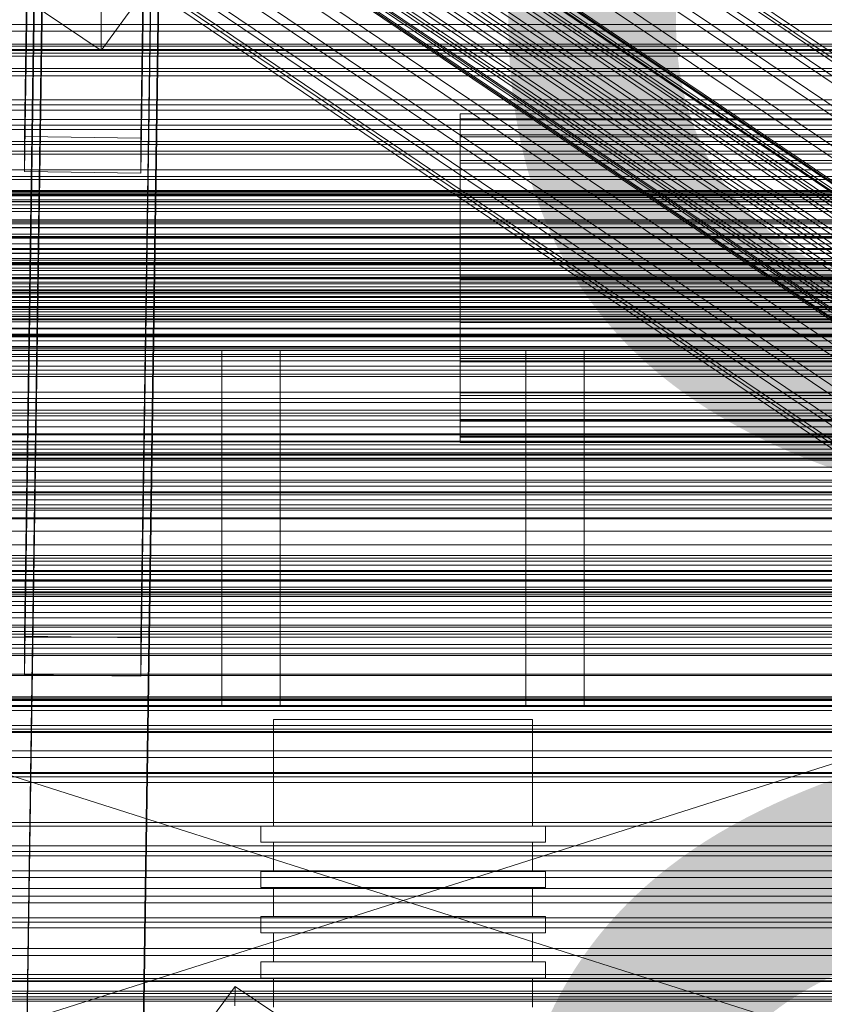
# Model space of a CAD drawing. Header units: millimetres. Extents: x -2233 to 61924, y -68080 to 6847.
# Tile 200 of 256: x -379 to -255, y -33801 to -33649. Entities that reach past the tile are written whole.
import ezdxf

# ---------------------------------------------------------------- set-up
doc = ezdxf.new("R2010")
doc.units = ezdxf.units.MM
for name, color, linetype, lineweight in [('COTAS_O', 1, 'Continuous', 0), ('frontal_briquetadora', 7, 'Continuous', 0), ('frontal_C01', 7, 'Continuous', 0), ('frontal_C02', 7, 'Continuous', 0), ('frontal_C03', 7, 'Continuous', 0), ('frontal_mezcladora', 7, 'Continuous', 0), ('frontal_secador', 7, 'Continuous', 0)]:
    doc.layers.add(name, color=color, linetype=linetype, lineweight=lineweight)
doc.dimstyles.new('R19_100', dxfattribs={"dimtxt": 250, "dimasz": 150, "dimexe": 150, "dimexo": 80, "dimgap": 100, "dimtad": 1, "dimtih": 1, "dimtoh": 1, "dimdsep": 46, "dimcen": 0.09, "dimadec": 0, "dimazin": 0, "dimtfac": 1, "dimtdec": 4, "dimtofl": 0, "dimtmove": 0, "dimatfit": 3, "dimfxl": 1, "dimtolj": 1, "dimtzin": 0, "dimarcsym": 0})

# ---------------------------------------------------------------- blocks, each defined once
blk = doc.blocks.new('DIM_R28_52')
at = {"layer": 'COTAS_O'}
for p, q in [((-1725, -33700), (-1575, -33655)), ((1725, -33700), (1575, -33655)), ((-1725, -34400), (-1725, -33700)), ((-1725, -33700), (1725, -33700)), ((-1725, -33700), (-1575, -33745)), ((1725, -33700), (1575, -33745)), ((1725, -34400), (1725, -33700))]:
    blk.add_line(p, q, dxfattribs=at)
blk.add_text('3450 O', height=250, dxfattribs=at).set_placement((0, -33600))
blk = doc.blocks.new('DIM_R28_55')
at = {"layer": 'COTAS_O'}
for p, q in [((-650, -33700), (50, -33700)), ((50, -33700), (5, -33850)), ((50, -34900), (50, -33700)), ((50, -33700), (95, -33850)), ((50, -34900), (5, -34750)), ((50, -34900), (95, -34750)), ((-650, -34900), (50, -34900))]:
    blk.add_line(p, q, dxfattribs=at)
blk.add_text('1200 O', height=250, rotation=90, dxfattribs=at).set_placement((-50, -34300))

msp = doc.modelspace()

# ---------------------------------------------------------------- linework, layer by layer
at = {"layer": 'frontal_briquetadora'}
for p, q in [((-348, -33700), (-292, -33700)), ((-348, -33700), (-348, -33755)), ((-301, -33700), (-339, -33700)), ((-339, -33700), (-339, -33755)), ((-301, -33700), (-301, -33755)), ((-292, -33700), (-292, -33755)), ((-210, -33820), (-430, -33750)), ((-430, -33750), (-210, -33750)), ((-210, -33750), (-430, -33820)), ((-292, -33755), (-348, -33755)), ((-301, -33755), (-339, -33755)), ((-338.019, -33757), (-340, -33757)), ((-340, -33757), (-340, -33773.5)), ((-332.47, -33757), (-338.019, -33757)), ((-324.45, -33757), (-332.47, -33757)), ((-315.55, -33757), (-324.45, -33757)), ((-307.53, -33757), (-315.55, -33757)), ((-301.981, -33757), (-307.53, -33757)), ((-300, -33757), (-301.981, -33757)), ((-300, -33757), (-300, -33773.5)), ((-339.821, -33773.5), (-342, -33773.5)), ((-342, -33773.5), (-342, -33776)), ((-338.019, -33773.5), (-340, -33773.5)), ((-333.717, -33773.5), (-339.821, -33773.5)), ((-332.47, -33773.5), (-338.019, -33773.5)), ((-324.895, -33773.5), (-333.717, -33773.5)), ((-324.45, -33773.5), (-332.47, -33773.5)), ((-315.105, -33773.5), (-324.895, -33773.5)), ((-315.55, -33773.5), (-324.45, -33773.5)), ((-307.53, -33773.5), (-315.55, -33773.5)), ((-306.283, -33773.5), (-315.105, -33773.5)), ((-301.981, -33773.5), (-307.53, -33773.5)), ((-300.179, -33773.5), (-306.283, -33773.5)), ((-300, -33773.5), (-301.981, -33773.5)), ((-298, -33773.5), (-300.179, -33773.5)), ((-298, -33773.5), (-298, -33776)), ((-339.821, -33776), (-342, -33776)), ((-338.019, -33776), (-340, -33776)), ((-340, -33776), (-340, -33780.5)), ((-333.717, -33776), (-339.821, -33776)), ((-332.47, -33776), (-338.019, -33776)), ((-324.895, -33776), (-333.717, -33776)), ((-324.45, -33776), (-332.47, -33776)), ((-315.105, -33776), (-324.895, -33776)), ((-315.55, -33776), (-324.45, -33776)), ((-307.53, -33776), (-315.55, -33776)), ((-306.283, -33776), (-315.105, -33776)), ((-301.981, -33776), (-307.53, -33776)), ((-300.179, -33776), (-306.283, -33776)), ((-300, -33776), (-301.981, -33776)), ((-298, -33776), (-300.179, -33776)), ((-300, -33776), (-300, -33780.5)), ((-339.821, -33780.5), (-342, -33780.5)), ((-342, -33780.5), (-342, -33783)), ((-338.019, -33780.5), (-340, -33780.5)), ((-333.717, -33780.5), (-339.821, -33780.5)), ((-332.47, -33780.5), (-338.019, -33780.5)), ((-324.895, -33780.5), (-333.717, -33780.5)), ((-324.45, -33780.5), (-332.47, -33780.5)), ((-315.105, -33780.5), (-324.895, -33780.5)), ((-315.55, -33780.5), (-324.45, -33780.5)), ((-307.53, -33780.5), (-315.55, -33780.5)), ((-306.283, -33780.5), (-315.105, -33780.5)), ((-301.981, -33780.5), (-307.53, -33780.5)), ((-300.179, -33780.5), (-306.283, -33780.5)), ((-300, -33780.5), (-301.981, -33780.5)), ((-298, -33780.5), (-300.179, -33780.5)), ((-298, -33780.5), (-298, -33783)), ((-339.821, -33783), (-342, -33783)), ((-338.019, -33783), (-340, -33783)), ((-340, -33783), (-340, -33787.5)), ((-333.717, -33783), (-339.821, -33783)), ((-332.47, -33783), (-338.019, -33783)), ((-324.895, -33783), (-333.717, -33783)), ((-324.45, -33783), (-332.47, -33783)), ((-315.105, -33783), (-324.895, -33783)), ((-315.55, -33783), (-324.45, -33783)), ((-307.53, -33783), (-315.55, -33783)), ((-306.283, -33783), (-315.105, -33783)), ((-301.981, -33783), (-307.53, -33783)), ((-300.179, -33783), (-306.283, -33783)), ((-300, -33783), (-301.981, -33783)), ((-298, -33783), (-300.179, -33783)), ((-300, -33783), (-300, -33787.5)), ((-339.821, -33787.5), (-342, -33787.5)), ((-342, -33787.5), (-342, -33790)), ((-338.019, -33787.5), (-340, -33787.5)), ((-333.717, -33787.5), (-339.821, -33787.5)), ((-332.47, -33787.5), (-338.019, -33787.5)), ((-324.895, -33787.5), (-333.717, -33787.5)), ((-324.45, -33787.5), (-332.47, -33787.5)), ((-315.105, -33787.5), (-324.895, -33787.5)), ((-315.55, -33787.5), (-324.45, -33787.5)), ((-307.53, -33787.5), (-315.55, -33787.5)), ((-306.283, -33787.5), (-315.105, -33787.5)), ((-301.981, -33787.5), (-307.53, -33787.5)), ((-300.179, -33787.5), (-306.283, -33787.5)), ((-300, -33787.5), (-301.981, -33787.5)), ((-298, -33787.5), (-300.179, -33787.5)), ((-298, -33787.5), (-298, -33790)), ((-339.821, -33790), (-342, -33790)), ((-338.019, -33790), (-340, -33790)), ((-340, -33790), (-340, -33794.5)), ((-333.717, -33790), (-339.821, -33790)), ((-332.47, -33790), (-338.019, -33790)), ((-324.895, -33790), (-333.717, -33790)), ((-324.45, -33790), (-332.47, -33790)), ((-315.105, -33790), (-324.895, -33790)), ((-315.55, -33790), (-324.45, -33790)), ((-307.53, -33790), (-315.55, -33790)), ((-306.283, -33790), (-315.105, -33790)), ((-301.981, -33790), (-307.53, -33790)), ((-300.179, -33790), (-306.283, -33790)), ((-300, -33790), (-301.981, -33790)), ((-298, -33790), (-300.179, -33790)), ((-300, -33790), (-300, -33794.5)), ((-339.821, -33794.5), (-342, -33794.5)), ((-342, -33794.5), (-342, -33797)), ((-338.019, -33794.5), (-340, -33794.5)), ((-333.717, -33794.5), (-339.821, -33794.5)), ((-332.47, -33794.5), (-338.019, -33794.5)), ((-324.895, -33794.5), (-333.717, -33794.5)), ((-324.45, -33794.5), (-332.47, -33794.5)), ((-315.105, -33794.5), (-324.895, -33794.5)), ((-315.55, -33794.5), (-324.45, -33794.5)), ((-307.53, -33794.5), (-315.55, -33794.5)), ((-306.283, -33794.5), (-315.105, -33794.5)), ((-301.981, -33794.5), (-307.53, -33794.5)), ((-300.179, -33794.5), (-306.283, -33794.5)), ((-300, -33794.5), (-301.981, -33794.5)), ((-298, -33794.5), (-300.179, -33794.5)), ((-298, -33794.5), (-298, -33797)), ((-339.821, -33797), (-342, -33797)), ((-338.019, -33797), (-340, -33797)), ((-340, -33797), (-340, -33801.5)), ((-333.717, -33797), (-339.821, -33797)), ((-332.47, -33797), (-338.019, -33797)), ((-324.895, -33797), (-333.717, -33797)), ((-324.45, -33797), (-332.47, -33797)), ((-315.105, -33797), (-324.895, -33797)), ((-315.55, -33797), (-324.45, -33797)), ((-307.53, -33797), (-315.55, -33797)), ((-306.283, -33797), (-315.105, -33797)), ((-301.981, -33797), (-307.53, -33797)), ((-300.179, -33797), (-306.283, -33797)), ((-300, -33797), (-301.981, -33797)), ((-298, -33797), (-300.179, -33797)), ((-300, -33797), (-300, -33801.5))]:
    msp.add_line(p, q, dxfattribs=at)
at = {"layer": 'frontal_C01'}
for p, q in [((-378.512, -33666.912), (-375.644, -33471.802)), ((-357.646, -33472.047), (-360.514, -33667.158)), ((-378.512, -33672.305), (-375.644, -33477.194)), ((-360.514, -33672.55), (-357.646, -33477.44)), ((-332.629, -33602.02), (-148.32, -33726.355)), ((-331.181, -33601.67), (-146.872, -33726.005)), ((-330.692, -33602.76), (-146.383, -33727.095)), ((-334.938, -33603.785), (-150.629, -33728.12)), ((-356.348, -33606.11), (-142.549, -33750.338)), ((-355.53, -33605.485), (-141.731, -33749.713)), ((-355.017, -33605.361), (-141.218, -33749.589)), ((-354.844, -33605.747), (-141.045, -33749.975)), ((-331.197, -33605.215), (-146.887, -33729.55)), ((-357.415, -33607.194), (-143.617, -33751.423)), ((-355.541, -33607.911), (-141.742, -33752.14)), ((-355.022, -33606.617), (-141.224, -33750.845)), ((-337.95, -33606.845), (-153.641, -33731.18)), ((-358.659, -33608.664), (-144.861, -33752.892)), ((-356.363, -33609.542), (-142.565, -33753.77)), ((-332.659, -33608.868), (-148.35, -33733.203)), ((-146.196, -33754.647), (-359.995, -33610.418)), ((-341.461, -33610.992), (-157.152, -33735.327)), ((-361.332, -33612.338), (-147.533, -33756.566)), ((-357.434, -33611.397), (-143.635, -33755.626)), ((-358.68, -33613.352), (-144.881, -33757.58)), ((-334.981, -33613.47), (-150.672, -33737.804)), ((-362.578, -33614.292), (-148.779, -33758.52)), ((-360.017, -33615.271), (-146.218, -33759.5)), ((-363.648, -33616.148), (-149.85, -33760.376)), ((-361.352, -33617.026), (-147.554, -33761.254)), ((-160.922, -33740.278), (-345.231, -33615.943)), ((-364.471, -33617.778), (-150.672, -33762.007)), ((-362.596, -33618.495), (-148.798, -33762.723)), ((-338.003, -33618.707), (-153.694, -33743.041)), ((-365.168, -33619.942), (-151.369, -33764.171)), ((-364.989, -33619.073), (-151.191, -33763.301)), ((-364.482, -33620.205), (-150.683, -33764.433)), ((-363.664, -33619.579), (-149.865, -33763.808)), ((-364.995, -33620.329), (-151.196, -33764.557)), ((-349.002, -33621.361), (-164.693, -33745.696)), ((-341.52, -33624.222), (-157.211, -33748.557)), ((-352.519, -33626.876), (-168.21, -33751.211)), ((-345.291, -33629.64), (-160.982, -33753.975)), ((-355.541, -33632.113), (-171.232, -33756.448)), ((-378.512, -33827.696), (-375.644, -33632.585)), ((-357.646, -33632.83), (-360.514, -33827.941)), ((-349.061, -33634.591), (-164.752, -33758.926)), ((-357.863, -33636.715), (-173.554, -33761.05)), ((-378.512, -33833.088), (-375.644, -33637.978)), ((-360.514, -33833.334), (-357.646, -33638.223)), ((-352.572, -33638.738), (-168.263, -33763.073)), ((-366.675, -33653.629), (-366.618, -33640.688)), ((-359.326, -33640.368), (-175.016, -33764.703)), ((-359.83, -33642.823), (-175.521, -33767.158)), ((-355.584, -33641.798), (-171.275, -33766.133)), ((-359.341, -33643.913), (-175.032, -33768.247)), ((-357.893, -33643.563), (-173.584, -33767.898)), ((-378.143, -33645.893), (-366.675, -33653.629)), ((-366.675, -33653.629), (-360.939, -33645.743)), ((-425, -33661.983), (425, -33661.983)), ((-311.15, -33664.327), (-311.15, -33663.388)), ((-311.15, -33663.388), (-311.15, -33664.18)), ((-311.15, -33663.388), (311.15, -33663.388)), ((-311.15, -33664.18), (-311.15, -33666.649)), ((-311.15, -33664.18), (311.15, -33664.18)), ((-311.15, -33666.933), (-311.15, -33664.327)), ((-311.15, -33664.327), (311.15, -33664.327)), ((-360.514, -33667.158), (-378.512, -33666.912)), ((-378.512, -33666.912), (-378.512, -33672.305)), ((-360.514, -33672.55), (-360.514, -33667.158)), ((-311.15, -33666.649), (-311.15, -33670.626)), ((-311.15, -33666.649), (311.15, -33666.649)), ((-311.15, -33671.028), (-311.15, -33666.933)), ((-311.15, -33666.933), (311.15, -33666.933)), ((-311.15, -33670.626), (-311.15, -33675.841)), ((-311.15, -33670.626), (311.15, -33670.626)), ((-311.15, -33676.334), (-311.15, -33671.028)), ((-311.15, -33671.028), (311.15, -33671.028)), ((425, -33673.539), (-425, -33673.539)), ((-378.512, -33672.305), (-360.514, -33672.55)), ((425, -33675.679), (-425, -33675.679)), ((-311.15, -33675.841), (-311.15, -33681.938)), ((-311.15, -33675.841), (311.15, -33675.841)), ((-311.15, -33682.488), (-311.15, -33676.334)), ((-311.15, -33676.334), (311.15, -33676.334)), ((-440, -33679.787), (440, -33679.787)), ((-440, -33680.068), (440, -33680.068)), ((-440, -33680.12), (440, -33680.12)), ((-440, -33680.942), (440, -33680.942)), ((-440, -33681.043), (440, -33681.043)), ((-440, -33682.352), (440, -33682.352)), ((-440, -33682.494), (440, -33682.494)), ((-311.15, -33681.938), (-311.15, -33688.502)), ((311.15, -33681.938), (-311.15, -33681.938)), ((-311.15, -33689.071), (-311.15, -33682.488)), ((-311.15, -33682.488), (311.15, -33682.488)), ((-440, -33684.2), (440, -33684.2)), ((-440, -33684.374), (440, -33684.374)), ((440, -33686.36), (-440, -33686.36)), ((-440, -33686.555), (440, -33686.555)), ((-425, -33687.235), (425, -33687.235)), ((-440, -33688.686), (440, -33688.686)), ((-311.15, -33688.502), (-311.15, -33695.086)), ((-311.15, -33688.502), (311.15, -33688.502)), ((-450, -33690.14), (450, -33690.14)), ((-440, -33688.887), (440, -33688.887)), ((-311.15, -33695.635), (-311.15, -33689.071)), ((-311.15, -33689.071), (311.15, -33689.071)), ((-440, -33691.018), (440, -33691.018)), ((-440, -33691.213), (440, -33691.213)), ((-440, -33693.199), (440, -33693.199)), ((-440, -33693.374), (440, -33693.374)), ((-440, -33695.079), (440, -33695.079)), ((-440, -33695.221), (440, -33695.221)), ((-311.15, -33695.086), (-311.15, -33701.24)), ((-311.15, -33695.086), (311.15, -33695.086)), ((-311.15, -33701.732), (-311.15, -33695.635)), ((-311.15, -33695.635), (311.15, -33695.635)), ((-440, -33696.53), (440, -33696.53)), ((-440, -33696.631), (440, -33696.631)), ((-440, -33697.453), (440, -33697.453)), ((-440, -33697.505), (440, -33697.505)), ((-440, -33697.786), (440, -33697.786)), ((450, -33700.925), (-450, -33700.925)), ((-311.15, -33701.24), (-311.15, -33706.545)), ((-311.15, -33701.24), (311.15, -33701.24)), ((-311.15, -33706.947), (-311.15, -33701.732)), ((-311.15, -33701.732), (311.15, -33701.732)), ((-311.15, -33706.545), (-311.15, -33710.64)), ((-311.15, -33706.545), (311.15, -33706.545)), ((-311.15, -33710.924), (-311.15, -33706.947)), ((-311.15, -33706.947), (311.15, -33706.947)), ((-311.15, -33710.64), (-311.15, -33713.246)), ((-311.15, -33710.64), (311.15, -33710.64)), ((-311.15, -33713.393), (-311.15, -33710.924)), ((-311.15, -33710.924), (311.15, -33710.924)), ((-311.15, -33713.246), (-311.15, -33714.185)), ((-311.15, -33713.246), (311.15, -33713.246)), ((-311.15, -33714.185), (-311.15, -33713.393)), ((-311.15, -33713.393), (311.15, -33713.393)), ((-311.15, -33714.185), (311.15, -33714.185)), ((450, -33723.844), (-450, -33723.844)), ((-450, -33734.629), (450, -33734.629))]:
    msp.add_line(p, q, dxfattribs=at)
at = {"layer": 'frontal_C02'}
for p, q in [((-378.512, -33744.143), (-375.644, -33550.738)), ((-357.646, -33550.982), (-360.514, -33744.387)), ((-378.512, -33750.105), (-375.644, -33556.7)), ((-360.514, -33750.348), (-357.646, -33556.943)), ((-425, -33738.79), (425, -33738.79)), ((-360.514, -33744.387), (-378.512, -33744.143)), ((-378.512, -33744.143), (-378.512, -33750.105)), ((-360.514, -33750.348), (-360.514, -33744.387)), ((425, -33750.245), (-425, -33750.245)), ((-378.512, -33750.105), (-360.514, -33750.348)), ((425, -33753.931), (-425, -33753.931)), ((-425, -33765.386), (425, -33765.386)), ((-373.501, -33835.805), (-345.969, -33798.283)), ((-345.981, -33801.263), (-345.969, -33798.283)), ((-345.969, -33798.283), (-334.501, -33805.952))]:
    msp.add_line(p, q, dxfattribs=at)
at = {"layer": 'frontal_C03'}
for p, q in [((1250, -33649.573), (-1250, -33649.573)), ((1250, -33650.63), (-1250, -33650.63)), ((-1250, -33652.647), (1250, -33652.647)), ((1250, -33652.938), (-1250, -33652.938)), ((-1250, -33653.444), (1250, -33653.444)), ((1250, -33653.591), (-1250, -33653.591)), ((-1250, -33654.029), (1250, -33654.029)), ((1250, -33654.473), (-1250, -33654.473)), ((-1250, -33656.367), (1250, -33656.367)), ((-1500, -33656.859), (1500, -33656.859)), ((-1250, -33657.496), (1250, -33657.496)), ((-1250, -33661.215), (1250, -33661.215)), ((-1250, -33662.812), (1250, -33662.812)), ((1250, -33664.279), (-1250, -33664.279)), ((1250, -33665.16), (-1250, -33665.16)), ((1250, -33665.814), (-1250, -33665.814)), ((-1250, -33667.659), (1250, -33667.659)), ((1250, -33668.121), (-1250, -33668.121)), ((-1250, -33669.178), (1250, -33669.178)), ((-1250, -33669.615), (1250, -33669.615)), ((1250, -33672.031), (-1250, -33672.031)), ((1250, -33673.088), (-1250, -33673.088)), ((-1268, -33675.632), (1268, -33675.632)), ((-1268, -33675.857), (1268, -33675.857)), ((-1268, -33676.021), (1268, -33676.021)), ((-1250, -33675.259), (1250, -33675.259)), ((1250, -33675.395), (-1250, -33675.395)), ((1250, -33676.049), (-1250, -33676.049)), ((-1268, -33676.679), (1268, -33676.679)), ((-1268, -33676.996), (1268, -33676.996)), ((-1268, -33678.042), (1268, -33678.042)), ((1250, -33676.93), (-1250, -33676.93)), ((1250, -33677.44), (-1250, -33677.44)), ((-1268, -33678.491), (1268, -33678.491)), ((-1268, -33679.855), (1268, -33679.855)), ((-1268, -33680.405), (1268, -33680.405)), ((-1268, -33681.992), (1268, -33681.992)), ((1268, -33682.606), (-1268, -33682.606)), ((-1250, -33683.498), (1250, -33683.498)), ((-1268, -33684.309), (1268, -33684.309)), ((-1268, -33684.944), (1268, -33684.944)), ((-1268, -33686.648), (1268, -33686.648)), ((-1250, -33685.756), (1250, -33685.756)), ((1250, -33686.737), (-1250, -33686.737)), ((-1268, -33687.261), (1268, -33687.261)), ((1250, -33687.618), (-1250, -33687.618)), ((1250, -33688.271), (-1250, -33688.271)), ((-1268, -33688.849), (1268, -33688.849)), ((-1268, -33689.399), (1268, -33689.399)), ((-1268, -33690.762), (1268, -33690.762)), ((-1268, -33691.211), (1268, -33691.211)), ((1250, -33690.579), (-1250, -33690.579)), ((-1250, -33691.636), (1250, -33691.636)), ((-1250, -33691.813), (1250, -33691.813)), ((-1268, -33692.257), (1268, -33692.257)), ((-1268, -33692.575), (1268, -33692.575)), ((-1268, -33693.233), (1268, -33693.233)), ((-1268, -33693.397), (1268, -33693.397)), ((-1268, -33693.621), (1268, -33693.621)), ((-1250, -33693.994), (1250, -33693.994)), ((1250, -33694.488), (-1250, -33694.488)), ((1250, -33695.546), (-1250, -33695.546)), ((1250, -33697.853), (-1250, -33697.853)), ((1250, -33698.506), (-1250, -33698.506)), ((1250, -33699.388), (-1250, -33699.388)), ((-1250, -33699.639), (1250, -33699.639)), ((-1250, -33701.595), (1250, -33701.595)), ((-1250, -33706.442), (1250, -33706.442)), ((-1250, -33708.038), (1250, -33708.038)), ((1250, -33709.194), (-1250, -33709.194)), ((1250, -33710.076), (-1250, -33710.076)), ((1250, -33710.729), (-1250, -33710.729)), ((-1250, -33711.758), (1250, -33711.758)), ((-1250, -33712.887), (1250, -33712.887)), ((1250, -33713.036), (-1250, -33713.036)), ((-1250, -33714.094), (1250, -33714.094)), ((-1250, -33715.225), (1250, -33715.225)), ((-1250, -33715.809), (1250, -33715.809)), ((-1250, -33716.607), (1250, -33716.607)), ((1250, -33716.946), (-1250, -33716.946)), ((1250, -33718.003), (-1250, -33718.003)), ((1250, -33720.311), (-1250, -33720.311)), ((1250, -33720.964), (-1250, -33720.964)), ((1250, -33721.845), (-1250, -33721.845)), ((1250, -33731.652), (-1250, -33731.652)), ((1250, -33732.533), (-1250, -33732.533)), ((1250, -33733.187), (-1250, -33733.187)), ((-1500, -33735.441), (1500, -33735.441)), ((1250, -33735.494), (-1250, -33735.494)), ((1530, -33737.417), (-1530, -33737.417)), ((-1250, -33736.551), (1250, -33736.551)), ((1250, -33739.403), (-1250, -33739.403)), ((1250, -33740.461), (-1250, -33740.461)), ((1530, -33742.417), (-1530, -33742.417)), ((1250, -33742.768), (-1250, -33742.768)), ((1250, -33743.422), (-1250, -33743.422)), ((1250, -33744.303), (-1250, -33744.303)), ((1500, -33746.85), (-1500, -33746.85)), ((1500, -33747.135), (-1500, -33747.135)), ((1250, -33754.109), (-1250, -33754.109)), ((1250, -33754.991), (-1250, -33754.991)), ((1250, -33755.644), (-1250, -33755.644)), ((-1500, -33758.543), (1500, -33758.543)), ((1250, -33757.952), (-1250, -33757.952)), ((-1250, -33759.009), (1250, -33759.009)), ((1250, -33761.861), (-1250, -33761.861)), ((1250, -33762.918), (-1250, -33762.918)), ((1250, -33765.226), (-1250, -33765.226)), ((1250, -33765.879), (-1250, -33765.879)), ((1250, -33766.761), (-1250, -33766.761)), ((1250, -33776.567), (-1250, -33776.567)), ((1250, -33777.448), (-1250, -33777.448)), ((1250, -33778.102), (-1250, -33778.102)), ((1250, -33780.409), (-1250, -33780.409)), ((-1250, -33781.467), (1250, -33781.467)), ((1250, -33784.319), (-1250, -33784.319)), ((1250, -33785.376), (-1250, -33785.376)), ((1250, -33787.683), (-1250, -33787.683)), ((1250, -33788.337), (-1250, -33788.337)), ((1250, -33789.218), (-1250, -33789.218)), ((1530, -33792.417), (-1530, -33792.417)), ((-1250, -33796.431), (1250, -33796.431)), ((1530, -33797.417), (-1530, -33797.417)), ((-1250, -33797.064), (1250, -33797.064)), ((-1250, -33797.528), (1250, -33797.528)), ((1250, -33799.025), (-1250, -33799.025)), ((-1250, -33799.383), (1250, -33799.383)), ((1250, -33799.906), (-1250, -33799.906)), ((-1250, -33800.28), (1250, -33800.28)), ((1250, -33800.56), (-1250, -33800.56))]:
    msp.add_line(p, q, dxfattribs=at)
at = {"layer": 'frontal_mezcladora'}
for p, q in [((-650, -33700), (650, -33700)), ((-650, -33730), (650, -33730)), ((-625, -33730), (625, -33730))]:
    msp.add_line(p, q, dxfattribs=at)
at = {"layer": 'frontal_secador'}
for p, q in [((-1250, -33676), (1250, -33676)), ((-1250, -33682), (1250, -33682)), ((-1250, -33685), (1250, -33685)), ((1250, -33686), (-1250, -33686)), ((-1250, -33686.659), (1250, -33686.659)), ((1250, -33689.659), (-1250, -33689.659)), ((-1250, -33691), (1250, -33691)), ((1250, -33694), (-1250, -33694)), ((-1250, -33694.728), (1250, -33694.728)), ((-1250, -33697.588), (1250, -33697.588)), ((1250, -33697.611), (-1250, -33697.611)), ((1250, -33697.728), (-1250, -33697.728)), ((-1250, -33699.387), (1250, -33699.387)), ((1250, -33699.918), (-1250, -33699.918)), ((-1250, -33700), (1250, -33700)), ((1250, -33700.588), (-1250, -33700.588)), ((1250, -33702.387), (-1250, -33702.387)), ((1250, -33703), (-1250, -33703)), ((-1250, -33703.65), (1250, -33703.65)), ((1250, -33704), (-1250, -33704)), ((1250, -33707.382), (-1250, -33707.382)), ((-1250, -33708), (1250, -33708)), ((1250, -33709.689), (-1250, -33709.689)), ((1250, -33714), (-1250, -33714)), ((1250, -33714.545), (-1250, -33714.545)), ((1250, -33716), (-1250, -33716)), ((1250, -33716.144), (-1250, -33716.144)), ((1250, -33716.709), (-1250, -33716.709)), ((1250, -33718.686), (-1250, -33718.686)), ((1250, -33720), (-1250, -33720)), ((1320, -33722), (-1320, -33722)), ((1250, -33722), (-1250, -33722)), ((1320, -33722.273), (-1320, -33722.273)), ((1320, -33723.072), (-1320, -33723.072)), ((1320, -33724.343), (-1320, -33724.343)), ((1250, -33724.651), (-1250, -33724.651)), ((1320, -33726), (-1320, -33726)), ((1250, -33725.859), (-1250, -33725.859)), ((-1250, -33726), (1250, -33726)), ((1320, -33727.929), (-1320, -33727.929)), ((-1320, -33730), (1320, -33730)), ((-1250, -33730), (1250, -33730)), ((1320, -33732.071), (-1320, -33732.071)), ((1320, -33734), (-1320, -33734)), ((1250, -33734.141), (-1250, -33734.141)), ((1320, -33735.657), (-1320, -33735.657)), ((1320, -33736.928), (-1320, -33736.928)), ((1250, -33737.285), (-1250, -33737.285)), ((1320, -33737.727), (-1320, -33737.727)), ((1320, -33738), (-1320, -33738)), ((1250, -33738), (-1250, -33738)), ((1250, -33741.314), (-1250, -33741.314)), ((1250, -33743.856), (-1250, -33743.856)), ((1250, -33745.455), (-1250, -33745.455)), ((1250, -33746), (-1250, -33746)), ((1360, -33753.5), (-1360, -33753.5)), ((1250, -33753.75), (-1250, -33753.75)), ((1360, -33754.863), (-1360, -33754.863)), ((1360, -33758.859), (-1360, -33758.859)), ((1360, -33765.216), (-1360, -33765.216)), ((1360, -33773.5), (-1360, -33773.5)), ((1250, -33772.924), (-1250, -33772.924)), ((1360, -33783.147), (-1360, -33783.147)), ((-1360, -33793.5), (1360, -33793.5)), ((-1250, -33793.5), (1250, -33793.5))]:
    msp.add_line(p, q, dxfattribs=at)

# ---------------------------------------------------------------- dimensions: what is measured, and where the dimension line sits
at = {"layer": 'COTAS_O'}
for p1, p2, distance, picture, middle in [((-650, -34900), (-650, -33700), -700, 'DIM_R28_55', (50, -34300)), ((-1725, -34400), (1725, -34400), 700, 'DIM_R28_52', (0, -33700))]:
    dim = msp.add_aligned_dim(p1=p1, p2=p2, distance=distance, text='<> O', dimstyle='R19_100', dxfattribs=at)
    dim.commit()
    dim.dimension.update_dxf_attribs({"geometry": picture, "text_midpoint": middle})

doc.saveas('drawing.dxf')
